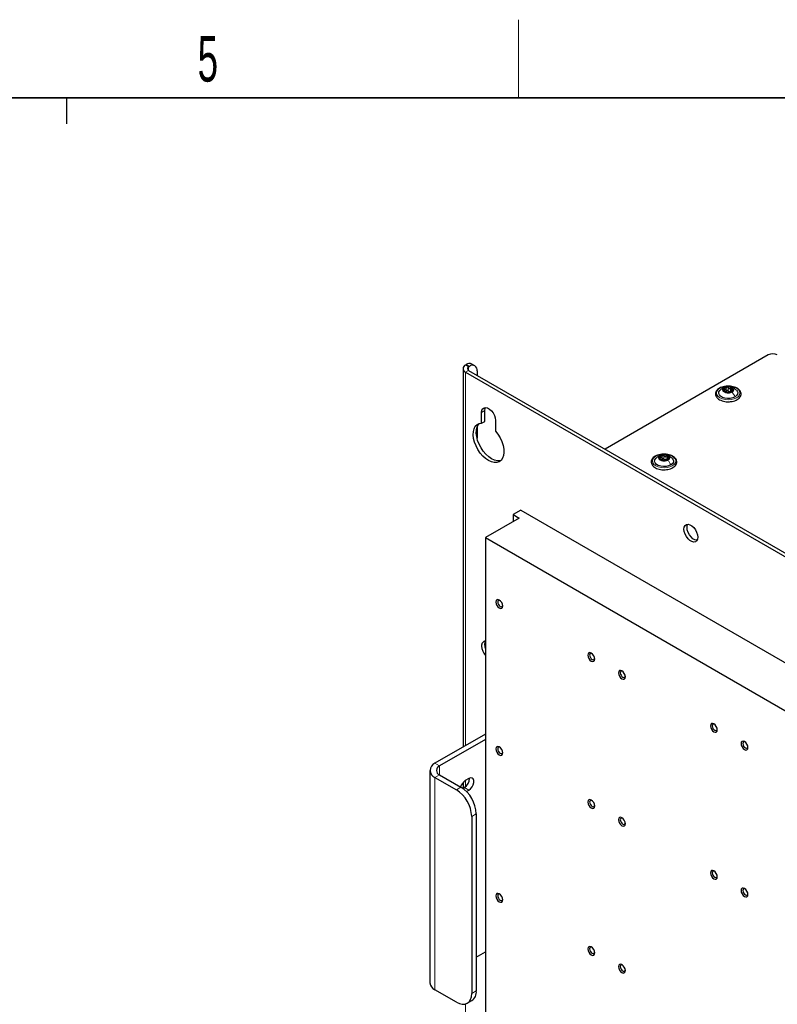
# Paper-space layout 'Blatt2' of a CAD drawing. Header units: millimetres. Extents: x 5 to 418, y 2 to 292.
# Tile 94 of 103: x 226 to 285, y 213 to 288. Entities that reach past the tile are written whole.
import ezdxf

# ---------------------------------------------------------------- set-up
doc = ezdxf.new("R2010")
doc.units = ezdxf.units.MM
doc.layers.add('SLD-0', color=7, linetype='Continuous')
doc.styles.add('SLDTEXTSTYLE0', font='TXT', dxfattribs={"width": 0.605})

psp = doc.layouts.new('Blatt2')

# ---------------------------------------------------------------- linework, layer by layer
at = {"color": 7, "linetype": 'Continuous', "lineweight": 25}
for p, q in [((283.932, 262.722), (271.393, 255.484)), ((260.668, 261.948), (260.727, 261.982)), ((261.379, 261.887), (261.143, 262.023)), ((260.473, 261.675), (260.473, 232.576)), ((260.668, 261.403), (326.429, 223.44)), ((260.904, 261.811), (260.963, 261.846)), ((260.904, 261.539), (326.665, 223.576)), ((261.552, 261.505), (261.552, 261.165)), ((280.611, 259.884), (280.611, 259.952)), ((280.715, 259.912), (280.715, 260.176)), ((281.124, 260.072), (281.124, 259.909)), ((261.905, 257.481), (261.905, 258.307)), ((262.141, 257.617), (262.141, 258.443)), ((261.905, 257.481), (262.141, 257.617)), ((262.966, 257.695), (262.966, 256.869)), ((261.552, 257.167), (261.552, 256.317)), ((275.673, 254.652), (275.673, 254.72)), ((275.777, 254.681), (275.777, 254.944)), ((276.186, 254.84), (276.186, 254.677)), ((264.911, 250.789), (264.321, 250.448)), ((264.911, 250.789), (322.186, 217.724)), ((264.793, 250.176), (262.2, 248.68)), ((264.321, 250.448), (264.793, 250.176)), ((264.321, 250.448), (264.321, 249.904)), ((262.2, 248.68), (318.533, 216.159)), ((262.2, 248.68), (262.2, 167.298)), ((262.2, 233.574), (258.311, 231.328)), ((262.2, 233.165), (258.664, 231.124)), ((257.92, 230.784), (257.92, 214.453)), ((258.311, 230.24), (259.961, 229.287)), ((258.664, 230.444), (260.314, 229.491)), ((260.927, 230.158), (260.644, 229.995)), ((260.574, 229.464), (260.459, 229.398)), ((260.473, 229.849), (260.473, 229.405)), ((260.741, 229.152), (260.927, 229.26)), ((261.139, 227.246), (261.139, 213.637)), ((261.493, 227.45), (261.493, 213.841)), ((261.493, 216.426), (262.2, 216.835)), ((259.961, 212.957), (258.311, 213.909)), ((260.794, 212.874), (261.148, 213.078))]:
    psp.add_line(p, q, dxfattribs=at)
at = {"color": 7, "linetype": 'Continuous', "lineweight": 18}
for p, q in [((260.904, 261.811), (260.668, 261.948)), ((260.963, 261.846), (260.727, 261.982)), ((260.904, 261.539), (260.668, 261.403)), ((260.668, 261.403), (260.668, 232.689)), ((260.904, 261.539), (260.904, 261.811)), ((280.58, 259.982), (280.58, 260.099)), ((280.592, 259.889), (280.592, 259.912)), ((280.856, 259.961), (280.856, 260.199)), ((281.04, 259.932), (281.04, 260.171)), ((281.193, 259.943), (281.193, 260.005)), ((261.905, 258.307), (262.141, 258.443)), ((275.642, 254.751), (275.642, 254.868)), ((275.654, 254.657), (275.654, 254.68)), ((275.918, 254.729), (275.918, 254.967)), ((276.102, 254.701), (276.102, 254.939)), ((276.255, 254.711), (276.255, 254.773)), ((258.664, 231.124), (258.311, 231.328)), ((258.664, 230.444), (258.664, 231.124)), ((258.664, 230.444), (258.311, 230.24)), ((258.311, 213.909), (258.311, 230.24)), ((259.961, 229.287), (260.314, 229.491)), ((260.574, 229.464), (260.927, 229.26)), ((260.668, 230.008), (260.668, 229.532)), ((261.493, 227.45), (261.139, 227.246)), ((261.139, 213.637), (261.493, 213.841)), ((260.668, 212.821), (260.668, 185.058))]:
    psp.add_line(p, q, dxfattribs=at)
at = {"color": 7, "linetype": 'Continuous', "lineweight": 18, "flags": 128}
for points in [[(281.504, 259.429), (281.318, 259.346), (281.101, 259.295), (280.868, 259.277), (280.635, 259.295), (280.418, 259.346), (280.231, 259.429), (280.088, 259.537), (279.998, 259.662), (279.968, 259.796), (279.998, 259.931), (280.088, 260.056), (280.231, 260.164), (280.418, 260.246), (280.635, 260.298), (280.868, 260.316), (281.101, 260.298), (281.318, 260.246), (281.504, 260.164), (281.647, 260.056), (281.737, 259.931), (281.768, 259.796), (281.737, 259.662), (281.647, 259.537), (281.504, 259.429)], [(276.566, 254.197), (276.38, 254.115), (276.163, 254.063), (275.93, 254.045), (275.697, 254.063), (275.48, 254.115), (275.293, 254.197), (275.15, 254.305), (275.06, 254.43), (275.03, 254.565), (275.06, 254.699), (275.15, 254.824), (275.293, 254.932), (275.48, 255.015), (275.697, 255.066), (275.93, 255.084), (276.163, 255.066), (276.38, 255.015), (276.566, 254.932), (276.709, 254.824), (276.799, 254.699), (276.83, 254.565), (276.799, 254.43), (276.709, 254.305), (276.566, 254.197)]]:
    psp.add_lwpolyline(points, dxfattribs=at)
at = {"color": 7, "linetype": 'Continuous', "lineweight": 25, "flags": 128}
for points in [[(281.386, 259.497), (281.219, 259.425), (281.023, 259.383), (280.815, 259.374), (280.611, 259.4), (280.428, 259.458), (280.281, 259.543), (280.181, 259.648), (280.136, 259.766), (280.151, 259.886), (280.224, 259.999), (280.229, 260.004)], [(281.159, 259.866), (281.025, 259.815), (280.868, 259.796), (280.71, 259.815), (280.576, 259.866), (280.486, 259.943), (280.455, 260.035), (280.486, 260.126), (280.576, 260.203)], [(280.576, 260.203), (280.71, 260.255), (280.868, 260.273), (281.025, 260.255), (281.159, 260.203), (281.249, 260.126), (281.28, 260.035), (281.249, 259.943), (281.159, 259.866)], [(281.498, 260.013), (281.555, 259.944), (281.599, 259.827), (281.584, 259.706), (281.511, 259.594), (281.386, 259.497)], [(261.905, 258.307), (261.927, 258.467), (261.99, 258.59), (262.088, 258.665), (262.215, 258.685), (262.36, 258.651), (262.511, 258.564), (262.656, 258.431), (262.783, 258.264), (262.882, 258.075), (262.945, 257.88), (262.966, 257.695)], [(262.141, 258.443), (262.163, 258.604), (262.198, 258.686)], [(262.966, 256.869), (263.156, 256.621), (263.32, 256.349), (263.452, 256.062), (263.547, 255.772), (263.601, 255.489), (263.613, 255.223), (263.582, 254.983), (263.51, 254.779), (263.398, 254.619), (263.251, 254.507), (263.075, 254.447), (262.875, 254.443), (262.659, 254.495), (262.436, 254.599), (262.212, 254.753), (261.996, 254.951), (261.797, 255.185), (261.62, 255.448), (261.473, 255.73), (261.362, 256.019), (261.289, 256.307), (261.258, 256.582), (261.27, 256.834), (261.325, 257.055), (261.419, 257.236), (261.551, 257.37), (261.715, 257.453), (261.905, 257.481)], [(263.378, 254.599), (263.31, 254.584), (263.111, 254.579), (262.895, 254.631), (262.671, 254.735), (262.448, 254.889), (262.232, 255.087), (262.032, 255.321), (261.856, 255.584), (261.709, 255.866), (261.597, 256.155), (261.525, 256.443), (261.494, 256.718), (261.506, 256.97), (261.56, 257.191), (261.655, 257.372), (261.729, 257.457)], [(276.448, 254.265), (276.281, 254.193), (276.086, 254.151), (275.877, 254.142), (275.673, 254.168), (275.49, 254.226), (275.343, 254.311), (275.243, 254.417), (275.198, 254.534), (275.213, 254.655), (275.286, 254.767), (275.291, 254.773)], [(276.221, 254.634), (276.087, 254.583), (275.93, 254.565), (275.772, 254.583), (275.638, 254.634), (275.549, 254.712), (275.517, 254.803), (275.549, 254.894), (275.638, 254.971)], [(275.638, 254.971), (275.772, 255.023), (275.93, 255.041), (276.087, 255.023), (276.221, 254.971), (276.311, 254.894), (276.342, 254.803), (276.311, 254.712), (276.221, 254.634)], [(276.56, 254.781), (276.617, 254.713), (276.661, 254.595), (276.646, 254.475), (276.573, 254.362), (276.448, 254.265)], [(277.462, 249.327), (277.483, 249.487), (277.546, 249.609), (277.645, 249.684), (277.772, 249.705), (277.917, 249.67), (278.068, 249.583), (278.212, 249.451), (278.339, 249.283), (278.438, 249.094), (278.501, 248.899), (278.522, 248.715), (278.501, 248.554), (278.438, 248.432), (278.339, 248.357), (278.212, 248.336), (278.068, 248.371), (277.917, 248.458), (277.772, 248.591), (277.645, 248.758), (277.546, 248.947), (277.483, 249.142), (277.462, 249.327)], [(277.697, 249.463), (277.719, 249.623), (277.754, 249.705)], [(278.466, 248.472), (278.448, 248.473), (278.303, 248.507), (278.152, 248.594), (278.007, 248.727), (277.88, 248.894), (277.782, 249.083), (277.719, 249.278), (277.697, 249.463)], [(263.526, 243.423), (263.506, 243.552), (263.448, 243.685), (263.362, 243.801), (263.261, 243.883), (263.159, 243.918), (263.073, 243.901), (263.016, 243.835), (262.995, 243.729), (263.016, 243.601), (263.073, 243.468), (263.159, 243.352), (263.261, 243.27), (263.362, 243.235), (263.448, 243.252), (263.506, 243.318), (263.526, 243.423)], [(263.299, 243.857), (263.257, 243.868), (263.194, 243.855), (263.152, 243.807), (263.137, 243.729), (263.152, 243.635), (263.194, 243.538), (263.257, 243.453), (263.331, 243.393), (263.406, 243.367), (263.469, 243.379), (263.511, 243.427), (263.523, 243.469)], [(262.141, 240.48), (262.163, 240.64), (262.198, 240.722)], [(262.2, 240.165), (262.163, 240.295), (262.141, 240.48)], [(270.597, 239.341), (270.577, 239.47), (270.519, 239.603), (270.433, 239.719), (270.332, 239.8), (270.23, 239.836), (270.144, 239.819), (270.087, 239.753), (270.067, 239.647), (270.087, 239.519), (270.144, 239.386), (270.23, 239.27), (270.332, 239.188), (270.433, 239.153), (270.519, 239.17), (270.577, 239.236), (270.597, 239.341)], [(270.37, 239.775), (270.328, 239.786), (270.265, 239.773), (270.223, 239.725), (270.208, 239.647), (270.223, 239.553), (270.265, 239.456), (270.328, 239.371), (270.402, 239.311), (270.477, 239.285), (270.54, 239.297), (270.582, 239.345), (270.594, 239.387)], [(272.954, 237.981), (272.934, 238.109), (272.876, 238.242), (272.79, 238.358), (272.689, 238.44), (272.587, 238.475), (272.501, 238.458), (272.444, 238.392), (272.424, 238.287), (272.444, 238.158), (272.501, 238.025), (272.587, 237.909), (272.689, 237.827), (272.79, 237.792), (272.876, 237.809), (272.934, 237.875), (272.954, 237.981)], [(272.727, 238.415), (272.685, 238.425), (272.622, 238.413), (272.58, 238.364), (272.565, 238.287), (272.58, 238.192), (272.622, 238.095), (272.685, 238.01), (272.759, 237.95), (272.834, 237.924), (272.897, 237.936), (272.939, 237.985), (272.951, 238.026)], [(280.025, 233.898), (280.005, 234.027), (279.947, 234.16), (279.861, 234.276), (279.76, 234.358), (279.658, 234.393), (279.572, 234.376), (279.515, 234.31), (279.495, 234.205), (279.515, 234.076), (279.572, 233.943), (279.658, 233.827), (279.76, 233.745), (279.861, 233.71), (279.947, 233.727), (280.005, 233.793), (280.025, 233.898)], [(279.798, 234.333), (279.756, 234.343), (279.693, 234.331), (279.651, 234.282), (279.636, 234.205), (279.651, 234.11), (279.693, 234.013), (279.756, 233.928), (279.831, 233.868), (279.905, 233.842), (279.968, 233.854), (280.01, 233.903), (280.022, 233.944)], [(263.526, 232.128), (263.506, 232.257), (263.448, 232.389), (263.362, 232.505), (263.261, 232.587), (263.159, 232.622), (263.073, 232.606), (263.016, 232.539), (262.995, 232.434), (263.016, 232.305), (263.073, 232.173), (263.159, 232.057), (263.261, 231.975), (263.362, 231.939), (263.448, 231.956), (263.506, 232.022), (263.526, 232.128)], [(263.299, 232.562), (263.257, 232.572), (263.194, 232.56), (263.152, 232.511), (263.137, 232.434), (263.152, 232.339), (263.194, 232.242), (263.257, 232.157), (263.331, 232.097), (263.406, 232.071), (263.469, 232.083), (263.511, 232.132), (263.523, 232.173)], [(282.382, 232.538), (282.362, 232.667), (282.304, 232.799), (282.218, 232.915), (282.117, 232.997), (282.015, 233.032), (281.929, 233.016), (281.872, 232.949), (281.852, 232.844), (281.872, 232.715), (281.929, 232.583), (282.015, 232.467), (282.117, 232.385), (282.218, 232.349), (282.304, 232.366), (282.362, 232.432), (282.382, 232.538)], [(282.155, 232.972), (282.113, 232.982), (282.05, 232.97), (282.008, 232.921), (281.993, 232.844), (282.008, 232.749), (282.05, 232.652), (282.113, 232.567), (282.188, 232.507), (282.262, 232.481), (282.325, 232.494), (282.367, 232.542), (282.379, 232.583)], [(260.927, 229.26), (261.06, 229.364), (261.177, 229.509), (261.264, 229.679), (261.31, 229.852), (261.31, 230.008), (261.264, 230.128), (261.177, 230.197), (261.06, 230.208), (260.927, 230.158)], [(270.597, 228.046), (270.577, 228.175), (270.519, 228.307), (270.433, 228.423), (270.332, 228.505), (270.23, 228.54), (270.144, 228.524), (270.087, 228.457), (270.067, 228.352), (270.087, 228.223), (270.144, 228.091), (270.23, 227.974), (270.332, 227.893), (270.433, 227.857), (270.519, 227.874), (270.577, 227.94), (270.597, 228.046)], [(270.37, 228.48), (270.328, 228.49), (270.265, 228.478), (270.223, 228.429), (270.208, 228.352), (270.223, 228.257), (270.265, 228.16), (270.328, 228.075), (270.402, 228.015), (270.477, 227.989), (270.54, 228.001), (270.582, 228.05), (270.594, 228.091)], [(272.954, 226.685), (272.934, 226.814), (272.876, 226.946), (272.79, 227.062), (272.689, 227.144), (272.587, 227.18), (272.501, 227.163), (272.444, 227.097), (272.424, 226.991), (272.444, 226.862), (272.501, 226.73), (272.587, 226.614), (272.689, 226.532), (272.79, 226.497), (272.876, 226.513), (272.934, 226.58), (272.954, 226.685)], [(272.727, 227.119), (272.685, 227.129), (272.622, 227.117), (272.58, 227.069), (272.565, 226.991), (272.58, 226.897), (272.622, 226.8), (272.685, 226.714), (272.759, 226.654), (272.834, 226.629), (272.897, 226.641), (272.939, 226.689), (272.951, 226.731)], [(280.025, 222.603), (280.005, 222.732), (279.947, 222.864), (279.861, 222.98), (279.76, 223.062), (279.658, 223.098), (279.572, 223.081), (279.515, 223.015), (279.495, 222.909), (279.515, 222.78), (279.572, 222.648), (279.658, 222.532), (279.76, 222.45), (279.861, 222.415), (279.947, 222.431), (280.005, 222.497), (280.025, 222.603)], [(279.798, 223.037), (279.756, 223.047), (279.693, 223.035), (279.651, 222.987), (279.636, 222.909), (279.651, 222.815), (279.693, 222.717), (279.756, 222.632), (279.831, 222.572), (279.905, 222.546), (279.968, 222.559), (280.01, 222.607), (280.022, 222.649)], [(263.526, 220.832), (263.506, 220.961), (263.448, 221.094), (263.362, 221.21), (263.261, 221.292), (263.159, 221.327), (263.073, 221.31), (263.016, 221.244), (262.995, 221.138), (263.016, 221.01), (263.073, 220.877), (263.159, 220.761), (263.261, 220.679), (263.362, 220.644), (263.448, 220.661), (263.506, 220.727), (263.526, 220.832)], [(263.299, 221.266), (263.257, 221.277), (263.194, 221.264), (263.152, 221.216), (263.137, 221.138), (263.152, 221.044), (263.194, 220.947), (263.257, 220.862), (263.331, 220.802), (263.406, 220.776), (263.469, 220.788), (263.511, 220.837), (263.523, 220.878)], [(282.382, 221.242), (282.362, 221.371), (282.304, 221.504), (282.218, 221.62), (282.117, 221.702), (282.015, 221.737), (281.929, 221.72), (281.872, 221.654), (281.852, 221.548), (281.872, 221.42), (281.929, 221.287), (282.015, 221.171), (282.117, 221.089), (282.218, 221.054), (282.304, 221.071), (282.362, 221.137), (282.382, 221.242)], [(282.155, 221.676), (282.113, 221.687), (282.05, 221.674), (282.008, 221.626), (281.993, 221.548), (282.008, 221.454), (282.05, 221.357), (282.113, 221.272), (282.188, 221.212), (282.262, 221.186), (282.325, 221.198), (282.367, 221.247), (282.379, 221.288)], [(270.597, 216.75), (270.577, 216.879), (270.519, 217.012), (270.433, 217.128), (270.332, 217.21), (270.23, 217.245), (270.144, 217.228), (270.087, 217.162), (270.067, 217.056), (270.087, 216.928), (270.144, 216.795), (270.23, 216.679), (270.332, 216.597), (270.433, 216.562), (270.519, 216.579), (270.577, 216.645), (270.597, 216.75)], [(270.37, 217.184), (270.328, 217.195), (270.265, 217.182), (270.223, 217.134), (270.208, 217.056), (270.223, 216.962), (270.265, 216.865), (270.328, 216.78), (270.402, 216.72), (270.477, 216.694), (270.54, 216.706), (270.582, 216.754), (270.594, 216.796)], [(272.954, 215.39), (272.934, 215.518), (272.876, 215.651), (272.79, 215.767), (272.689, 215.849), (272.587, 215.884), (272.501, 215.867), (272.444, 215.801), (272.424, 215.696), (272.444, 215.567), (272.501, 215.434), (272.587, 215.318), (272.689, 215.236), (272.79, 215.201), (272.876, 215.218), (272.934, 215.284), (272.954, 215.39)], [(272.727, 215.824), (272.685, 215.834), (272.622, 215.822), (272.58, 215.773), (272.565, 215.696), (272.58, 215.601), (272.622, 215.504), (272.685, 215.419), (272.759, 215.359), (272.834, 215.333), (272.897, 215.345), (272.939, 215.394), (272.951, 215.435)], [(259.961, 212.957), (260.191, 212.85), (260.412, 212.8), (260.616, 212.808), (260.794, 212.874), (260.941, 212.996), (261.05, 213.168), (261.117, 213.385), (261.139, 213.637)]]:
    psp.add_lwpolyline(points, dxfattribs=at)
at = {"color": 7, "linetype": 'Continuous', "lineweight": 25}
for centre, radius, start, end in [((284.285, 262.04), 0.769, 62.60967, 117.39033), ((260.771, 261.675), 0.291, 110.78342, 249.21658), ((260.971, 261.641), 0.419, 65.69288, 125.61758), ((260.955, 261.675), 0.146, 110.78342, 249.21658), ((261.193, 261.563), 0.364, 350.78596, 129.20329), ((280.661, 260.036), 0.165, 160.539, 249.25792), ((280.791, 259.902), 0.342, 93.4335, 146.56112), ((280.867, 260.393), 0.576, 242.64283, 279.7711), ((280.868, 259.676), 0.576, 62.64283, 99.7711), ((280.97, 260.108), 0.211, 254.27078, 268.14314), ((280.944, 260.167), 0.342, 273.4335, 326.56112), ((281.074, 260.033), 0.165, 340.539, 69.25792), ((275.723, 254.804), 0.165, 160.539, 249.25792), ((275.853, 254.67), 0.342, 93.4335, 146.56112), ((275.929, 255.161), 0.576, 242.64283, 279.7711), ((275.93, 254.445), 0.576, 62.64283, 99.7711), ((276.032, 254.876), 0.211, 254.27078, 268.14314), ((276.006, 254.935), 0.342, 273.4335, 326.56112), ((276.136, 254.802), 0.165, 340.539, 69.25792), ((262.223, 240.4), 0.323, 94.55854, 190.10624), ((263.067, 240.4), 1.164, 182.79277, 221.79015), ((258.517, 230.784), 0.582, 110.78342, 249.21658), ((258.794, 230.784), 0.364, 110.78342, 249.21658), ((260.138, 230.162), 0.823, 301.93711, 0.95437), ((261.115, 229.27), 0.864, 123.02428, 163.95902), ((258.934, 227.334), 2.561, 2.60548, 57.39452), ((258.581, 227.13), 2.561, 2.60548, 57.39452), ((258.588, 214.52), 0.671, 185.6948, 245.62534), ((260.7, 213.74), 0.799, 304.05635, 7.25583)]:
    psp.add_arc(centre, radius, start, end, dxfattribs=at)
for points, knots in [([(280.943, 260.326), (280.898, 260.328), (280.778, 260.335), (280.583, 260.311), (280.372, 260.257), (280.186, 260.173), (280.035, 260.064), (279.93, 259.932), (279.879, 259.785), (279.886, 259.637), (279.946, 259.501), (280.051, 259.379), (280.199, 259.276), (280.384, 259.195), (280.596, 259.145), (280.757, 259.123), (280.843, 259.127), (280.852, 259.127)], [0, 0, 0, 0, 0.043178, 0.116961, 0.19094, 0.26533, 0.340301, 0.415461, 0.48884, 0.558844, 0.627333, 0.696902, 0.76915, 0.842962, 0.916921, 0.990714, 1, 1, 1, 1]), ([(280.429, 260.16), (280.395, 260.139), (280.322, 260.094), (280.26, 260.034), (280.227, 260.002)], [0, 0, 0, 0, 0.4735862, 1, 1, 1, 1]), ([(280.845, 260.27), (280.828, 260.272), (280.751, 260.281), (280.605, 260.243), (280.488, 260.188), (280.427, 260.159)], [0, 0, 0, 0, 0.114409, 0.534763, 1, 1, 1, 1]), ([(280.505, 260.091), (280.504, 260.085), (280.501, 260.074), (280.509, 260.055), (280.522, 260.035), (280.536, 260.024), (280.542, 260.018)], [0, 0, 0, 0, 0.249857, 0.499466, 0.749011, 1, 1, 1, 1]), ([(280.58, 260.099), (280.572, 260.102), (280.556, 260.108), (280.534, 260.109), (280.515, 260.104), (280.509, 260.095), (280.505, 260.091)], [0, 0, 0, 0, 0.249807, 0.500055, 0.750309, 1, 1, 1, 1]), ([(280.592, 259.912), (280.599, 259.914), (280.61, 259.917), (280.612, 259.93), (280.608, 259.944), (280.597, 259.961), (280.578, 259.987), (280.556, 260.006), (280.542, 260.018)], [0, 0, 0, 0, 0.249201, 0.374338, 0.498932, 0.624008, 0.74976, 1, 1, 1, 1]), ([(280.58, 260.099), (280.597, 260.093), (280.622, 260.084), (280.655, 260.086), (280.677, 260.094), (280.695, 260.109), (280.712, 260.136), (280.714, 260.161), (280.715, 260.177)], [0, 0, 0, 0, 0.249168, 0.374303, 0.498903, 0.623987, 0.749746, 1, 1, 1, 1]), ([(280.592, 259.912), (280.588, 259.911), (280.581, 259.909), (280.58, 259.902), (280.586, 259.892), (280.597, 259.885), (280.602, 259.881)], [0, 0, 0, 0, 0.249852, 0.499902, 0.750115, 1, 1, 1, 1]), ([(280.602, 259.881), (280.609, 259.878), (280.623, 259.871), (280.649, 259.862), (280.674, 259.855), (280.688, 259.853), (280.695, 259.852)], [0, 0, 0, 0, 0.249991, 0.499611, 0.749127, 1, 1, 1, 1]), ([(280.715, 259.939), (280.714, 259.926), (280.713, 259.901), (280.7, 259.881), (280.693, 259.871)], [0, 0, 0, 0, 0.50155, 1, 1, 1, 1]), ([(280.879, 259.823), (280.87, 259.825), (280.855, 259.827), (280.824, 259.831), (280.798, 259.834), (280.77, 259.839), (280.733, 259.846), (280.71, 259.849), (280.695, 259.852)], [0, 0, 0, 0, 0.249199, 0.374336, 0.49893, 0.624007, 0.749759, 1, 1, 1, 1]), ([(280.771, 260.244), (280.762, 260.242), (280.746, 260.237), (280.728, 260.221), (280.716, 260.201), (280.715, 260.185), (280.715, 260.177)], [0, 0, 0, 0, 0.250033, 0.499632, 0.749228, 1, 1, 1, 1]), ([(280.715, 259.939), (280.715, 259.947), (280.716, 259.962), (280.728, 259.983), (280.746, 259.999), (280.77, 260.007), (280.797, 260.007), (280.822, 259.998), (280.843, 259.982), (280.852, 259.968), (280.856, 259.961)], [0, 0, 0, 0, 0.125193, 0.249438, 0.374279, 0.499024, 0.623869, 0.749369, 0.87443, 1, 1, 1, 1]), ([(280.856, 260.199), (280.852, 260.206), (280.843, 260.22), (280.822, 260.236), (280.797, 260.245), (280.779, 260.244), (280.771, 260.244)], [0, 0, 0, 0, 0.2498147, 0.4999078, 0.7501201, 1, 1, 1, 1]), ([(280.852, 259.127), (280.919, 259.128), (281.061, 259.13), (281.271, 259.172), (281.47, 259.242), (281.638, 259.341), (281.765, 259.463), (281.841, 259.605), (281.859, 259.754), (281.822, 259.897), (281.736, 260.025), (281.636, 260.113), (281.565, 260.156), (281.546, 260.168)], [0, 0, 0, 0, 0.0866794, 0.1860201, 0.2857737, 0.3862316, 0.4874251, 0.5875941, 0.6837558, 0.7762888, 0.8686662, 0.9642393, 1, 1, 1, 1]), ([(280.856, 260.199), (280.866, 260.184), (280.88, 260.162), (280.911, 260.143), (280.937, 260.134), (280.965, 260.134), (281.002, 260.143), (281.025, 260.16), (281.04, 260.171)], [0, 0, 0, 0, 0.249199, 0.374336, 0.49893, 0.624007, 0.749759, 1, 1, 1, 1]), ([(280.913, 259.905), (280.901, 259.912), (280.877, 259.926), (280.863, 259.949), (280.856, 259.961)], [0, 0, 0, 0, 0.498457, 1, 1, 1, 1]), ([(280.879, 259.823), (280.884, 259.823), (280.892, 259.822), (280.913, 259.821), (280.938, 259.822), (280.956, 259.824), (280.965, 259.825)], [0, 0, 0, 0, 0.249815, 0.499908, 0.75012, 1, 1, 1, 1]), ([(281.546, 260.168), (281.515, 260.184), (281.428, 260.231), (281.258, 260.287), (281.082, 260.323), (280.974, 260.325), (280.943, 260.326)], [0, 0, 0, 0, 0.180167, 0.52014, 0.85956, 1, 1, 1, 1]), ([(281.04, 259.932), (281.029, 259.924), (281.006, 259.906), (280.977, 259.9), (280.963, 259.897)], [0, 0, 0, 0, 0.501552, 1, 1, 1, 1]), ([(280.965, 259.825), (280.973, 259.827), (280.989, 259.83), (281.008, 259.836), (281.019, 259.841), (281.02, 259.844), (281.02, 259.845)], [0, 0, 0, 0, 0.250033, 0.499632, 0.749228, 1, 1, 1, 1]), ([(281.155, 259.923), (281.138, 259.916), (281.113, 259.904), (281.08, 259.887), (281.058, 259.875), (281.04, 259.864), (281.023, 259.853), (281.021, 259.848), (281.02, 259.845)], [0, 0, 0, 0, 0.249168, 0.374303, 0.498903, 0.623987, 0.749746, 1, 1, 1, 1]), ([(281.503, 260.008), (281.433, 260.066), (281.313, 260.166), (281.147, 260.245), (281.059, 260.25), (281.037, 260.251)], [0, 0, 0, 0, 0.507466, 0.877443, 1, 1, 1, 1]), ([(281.133, 260.188), (281.126, 260.191), (281.112, 260.196), (281.087, 260.195), (281.062, 260.186), (281.047, 260.176), (281.04, 260.171)], [0, 0, 0, 0, 0.249991, 0.499611, 0.749127, 1, 1, 1, 1]), ([(281.144, 260.111), (281.136, 260.095), (281.125, 260.072), (281.123, 260.043), (281.127, 260.025), (281.138, 260.012), (281.158, 260.001), (281.179, 260.003), (281.193, 260.005)], [0, 0, 0, 0, 0.249201, 0.374338, 0.498932, 0.624008, 0.74976, 1, 1, 1, 1]), ([(281.144, 260.111), (281.147, 260.118), (281.154, 260.133), (281.156, 260.155), (281.149, 260.175), (281.138, 260.183), (281.133, 260.188)], [0, 0, 0, 0, 0.249852, 0.499902, 0.750115, 1, 1, 1, 1]), ([(281.155, 259.923), (281.163, 259.927), (281.179, 259.934), (281.201, 259.948), (281.22, 259.963), (281.227, 259.973), (281.23, 259.979)], [0, 0, 0, 0, 0.249807, 0.500055, 0.750309, 1, 1, 1, 1]), ([(281.23, 259.979), (281.231, 259.983), (281.234, 259.993), (281.227, 260.002), (281.213, 260.007), (281.2, 260.005), (281.193, 260.005)], [0, 0, 0, 0, 0.249857, 0.499466, 0.749011, 1, 1, 1, 1]), ([(276.005, 255.094), (275.96, 255.096), (275.84, 255.103), (275.645, 255.079), (275.434, 255.025), (275.248, 254.942), (275.097, 254.832), (274.992, 254.7), (274.941, 254.553), (274.948, 254.405), (275.008, 254.269), (275.113, 254.148), (275.261, 254.044), (275.446, 253.963), (275.658, 253.913), (275.819, 253.891), (275.905, 253.895), (275.914, 253.895)], [0, 0, 0, 0, 0.043178, 0.116961, 0.19094, 0.26533, 0.340301, 0.415461, 0.48884, 0.558844, 0.627333, 0.696902, 0.76915, 0.842962, 0.916921, 0.990714, 1, 1, 1, 1]), ([(275.491, 254.928), (275.457, 254.907), (275.384, 254.862), (275.322, 254.802), (275.289, 254.77)], [0, 0, 0, 0, 0.473586, 1, 1, 1, 1]), ([(275.907, 255.038), (275.89, 255.04), (275.813, 255.049), (275.667, 255.011), (275.55, 254.956), (275.489, 254.927)], [0, 0, 0, 0, 0.114409, 0.534763, 1, 1, 1, 1]), ([(275.567, 254.859), (275.566, 254.853), (275.563, 254.843), (275.571, 254.823), (275.584, 254.803), (275.598, 254.792), (275.604, 254.786)], [0, 0, 0, 0, 0.249857, 0.499466, 0.749011, 1, 1, 1, 1]), ([(275.642, 254.868), (275.634, 254.87), (275.618, 254.876), (275.596, 254.877), (275.577, 254.872), (275.571, 254.863), (275.567, 254.859)], [0, 0, 0, 0, 0.249807, 0.500055, 0.750309, 1, 1, 1, 1]), ([(275.654, 254.68), (275.661, 254.682), (275.672, 254.685), (275.674, 254.698), (275.67, 254.712), (275.659, 254.73), (275.64, 254.755), (275.618, 254.774), (275.604, 254.786)], [0, 0, 0, 0, 0.249201, 0.374338, 0.498932, 0.624008, 0.74976, 1, 1, 1, 1]), ([(275.642, 254.868), (275.659, 254.862), (275.685, 254.852), (275.717, 254.854), (275.739, 254.862), (275.757, 254.877), (275.774, 254.904), (275.776, 254.929), (275.777, 254.945)], [0, 0, 0, 0, 0.249168, 0.374303, 0.498903, 0.623987, 0.749746, 1, 1, 1, 1]), ([(275.654, 254.68), (275.65, 254.679), (275.643, 254.677), (275.642, 254.67), (275.648, 254.661), (275.659, 254.653), (275.664, 254.65)], [0, 0, 0, 0, 0.249852, 0.499902, 0.750115, 1, 1, 1, 1]), ([(275.664, 254.65), (275.671, 254.646), (275.685, 254.639), (275.711, 254.63), (275.736, 254.624), (275.75, 254.621), (275.757, 254.62)], [0, 0, 0, 0, 0.249991, 0.499611, 0.749127, 1, 1, 1, 1]), ([(275.777, 254.707), (275.777, 254.694), (275.776, 254.669), (275.762, 254.649), (275.755, 254.639)], [0, 0, 0, 0, 0.50155, 1, 1, 1, 1]), ([(275.941, 254.592), (275.932, 254.593), (275.917, 254.595), (275.886, 254.599), (275.86, 254.603), (275.832, 254.607), (275.795, 254.614), (275.772, 254.618), (275.757, 254.62)], [0, 0, 0, 0, 0.249199, 0.374336, 0.49893, 0.624007, 0.749759, 1, 1, 1, 1]), ([(275.833, 255.012), (275.824, 255.01), (275.808, 255.005), (275.79, 254.989), (275.778, 254.969), (275.777, 254.953), (275.777, 254.945)], [0, 0, 0, 0, 0.250033, 0.4996315, 0.7492277, 1, 1, 1, 1]), ([(275.777, 254.707), (275.777, 254.715), (275.778, 254.731), (275.79, 254.751), (275.808, 254.767), (275.832, 254.775), (275.859, 254.775), (275.884, 254.766), (275.905, 254.75), (275.914, 254.736), (275.918, 254.729)], [0, 0, 0, 0, 0.125193, 0.249438, 0.374279, 0.499024, 0.623869, 0.749369, 0.87443, 1, 1, 1, 1]), ([(275.918, 254.967), (275.914, 254.974), (275.905, 254.988), (275.884, 255.004), (275.859, 255.013), (275.841, 255.012), (275.833, 255.012)], [0, 0, 0, 0, 0.249815, 0.499908, 0.75012, 1, 1, 1, 1]), ([(275.914, 253.895), (275.981, 253.896), (276.123, 253.899), (276.333, 253.94), (276.532, 254.011), (276.7, 254.109), (276.827, 254.232), (276.903, 254.373), (276.921, 254.522), (276.884, 254.665), (276.799, 254.793), (276.698, 254.881), (276.627, 254.924), (276.608, 254.936)], [0, 0, 0, 0, 0.086679, 0.18602, 0.285774, 0.386232, 0.487425, 0.587594, 0.683756, 0.776289, 0.868666, 0.964239, 1, 1, 1, 1]), ([(275.918, 254.967), (275.928, 254.952), (275.942, 254.93), (275.973, 254.911), (275.999, 254.903), (276.027, 254.902), (276.064, 254.911), (276.087, 254.928), (276.102, 254.939)], [0, 0, 0, 0, 0.249199, 0.374336, 0.49893, 0.624007, 0.749759, 1, 1, 1, 1]), ([(275.975, 254.673), (275.963, 254.68), (275.939, 254.694), (275.925, 254.717), (275.918, 254.729)], [0, 0, 0, 0, 0.498457, 1, 1, 1, 1]), ([(275.941, 254.592), (275.946, 254.591), (275.954, 254.59), (275.975, 254.589), (276.001, 254.59), (276.018, 254.593), (276.027, 254.594)], [0, 0, 0, 0, 0.249815, 0.499908, 0.75012, 1, 1, 1, 1]), ([(276.608, 254.936), (276.577, 254.952), (276.49, 254.999), (276.32, 255.055), (276.144, 255.092), (276.036, 255.093), (276.005, 255.094)], [0, 0, 0, 0, 0.180167, 0.52014, 0.85956, 1, 1, 1, 1]), ([(276.102, 254.701), (276.091, 254.692), (276.068, 254.674), (276.039, 254.668), (276.025, 254.665)], [0, 0, 0, 0, 0.501552, 1, 1, 1, 1]), ([(276.027, 254.594), (276.035, 254.595), (276.051, 254.598), (276.07, 254.604), (276.081, 254.609), (276.082, 254.612), (276.082, 254.613)], [0, 0, 0, 0, 0.250033, 0.499632, 0.749228, 1, 1, 1, 1]), ([(276.217, 254.691), (276.2, 254.684), (276.175, 254.673), (276.142, 254.655), (276.12, 254.643), (276.102, 254.632), (276.085, 254.621), (276.084, 254.617), (276.082, 254.613)], [0, 0, 0, 0, 0.249168, 0.374303, 0.498903, 0.623987, 0.749746, 1, 1, 1, 1]), ([(276.565, 254.776), (276.495, 254.834), (276.375, 254.934), (276.209, 255.013), (276.121, 255.018), (276.099, 255.02)], [0, 0, 0, 0, 0.5074664, 0.8774431, 1, 1, 1, 1]), ([(276.195, 254.956), (276.188, 254.959), (276.174, 254.964), (276.149, 254.963), (276.124, 254.954), (276.109, 254.944), (276.102, 254.939)], [0, 0, 0, 0, 0.249991, 0.499611, 0.749127, 1, 1, 1, 1]), ([(276.206, 254.879), (276.198, 254.864), (276.187, 254.84), (276.185, 254.811), (276.189, 254.793), (276.2, 254.78), (276.22, 254.77), (276.241, 254.772), (276.255, 254.773)], [0, 0, 0, 0, 0.249201, 0.374338, 0.498932, 0.624008, 0.74976, 1, 1, 1, 1]), ([(276.206, 254.879), (276.209, 254.886), (276.216, 254.901), (276.218, 254.923), (276.212, 254.943), (276.2, 254.952), (276.195, 254.956)], [0, 0, 0, 0, 0.249852, 0.499902, 0.750115, 1, 1, 1, 1]), ([(276.217, 254.691), (276.225, 254.695), (276.241, 254.702), (276.263, 254.716), (276.282, 254.731), (276.289, 254.742), (276.292, 254.747)], [0, 0, 0, 0, 0.249807, 0.500055, 0.750309, 1, 1, 1, 1]), ([(276.292, 254.747), (276.293, 254.751), (276.296, 254.761), (276.289, 254.77), (276.275, 254.775), (276.262, 254.773), (276.255, 254.773)], [0, 0, 0, 0, 0.2498571, 0.4994664, 0.7490114, 1, 1, 1, 1])]:
    psp.add_open_spline(points, degree=3, knots=knots, dxfattribs=at)
at = {"color": 7, "linetype": 'Continuous', "lineweight": 18}
for points in [[(280.431, 260.157), (280.437, 260.162), (280.477, 260.193), (280.531, 260.198), (280.576, 260.203)], [(275.493, 254.925), (275.499, 254.93), (275.539, 254.961), (275.593, 254.967), (275.638, 254.971)]]:
    psp.add_open_spline(points, degree=3, knots=[0, 0, 0, 0, 0.162643, 1, 1, 1, 1], dxfattribs=at)
for points in [[(281.386, 259.497), (281.354, 259.563), (281.29, 259.694), (281.203, 259.809), (281.159, 259.866)], [(276.448, 254.265), (276.416, 254.331), (276.352, 254.462), (276.265, 254.577), (276.221, 254.634)]]:
    psp.add_open_spline(points, degree=3, dxfattribs=at)
at = {"layer": 'SLD-0', "lineweight": 18}
psp.add_line((264.75, 282.5), (264.75, 288.5), dxfattribs=at)
at = {"layer": 'SLD-0', "lineweight": 35}
psp.add_line((408, 282.5), (26, 282.5), dxfattribs=at)
at = {"layer": 'SLD-0'}
psp.add_line((230, 280.5), (230, 282.5), dxfattribs=at)
psp.add_line((230, 280.5), (230, 282.5), dxfattribs=at)

# ---------------------------------------------------------------- texts
at = {"layer": 'SLD-0', "insert": (240.853, 287.243), "char_height": 3.5, "attachment_point": 2, "style": 'SLDTEXTSTYLE0'}
psp.add_mtext('5', dxfattribs=at)

doc.saveas('drawing.dxf')
